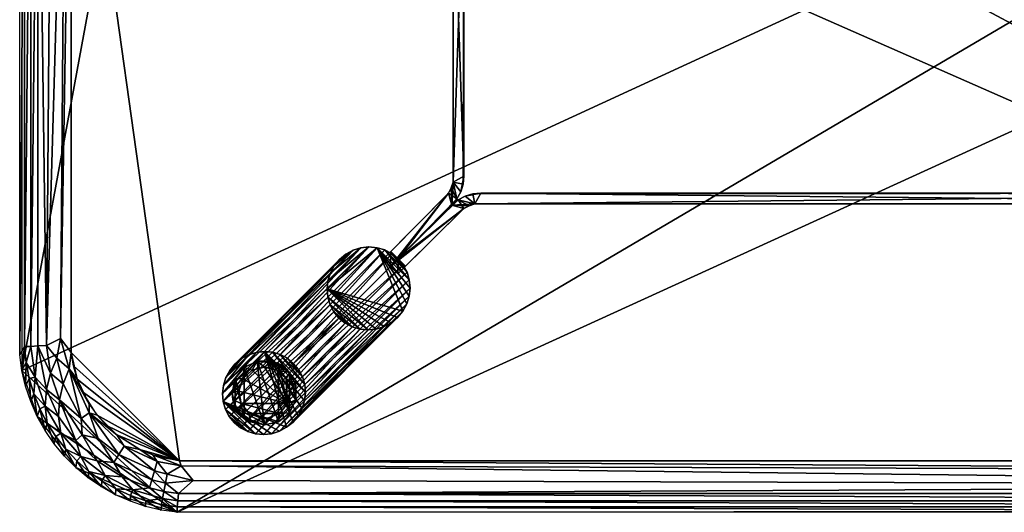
# Model space of a CAD drawing. Header units: inches. Extents: x 0 to 48, y -24 to 0.
# Tile 1 of 4: x 0 to 24, y -24 to -12. Entities that reach past the tile are written whole.
import ezdxf

# ---------------------------------------------------------------- set-up
doc = ezdxf.new("R2010")
doc.units = ezdxf.units.IN
for name, color, linetype in [('AFUTL-3-EDPL', 19, 'Continuous'), ('AFUTL-3-GDPL', 19, 'Continuous'), ('AFUTL-3-HWPT', 4, 'Continuous'), ('AFUTL-3-LGWD', 15, 'Continuous'), ('AFUTL-3-TPWD', 15, 'Continuous')]:
    doc.layers.add(name, color=color, linetype=linetype)

msp = doc.modelspace()

# ---------------------------------------------------------------- meshes
at = {"layer": 'AFUTL-3-EDPL'}
mesh = msp.add_polyface(dxfattribs=at)
corners = [(0.773, -4.23, 17.093), (0.65, -19.939, 17.168), (0.446, -4.05, 17.323), (0.747, -3.385, 17.168), (1.057, -3.131, 17.045), (0.906, -3.752, 17.045), (0.268, -19.957, 17.509), (0.268, -4.041, 17.509), (0.342, -2.884, 17.719), (0.375, -3.294, 17.509), (0.231, -3.26, 17.719), (1.127, -2.437, 17.168), (0.144, -3.067, 18), (0.12, -4.034, 17.719), (0, -20.16, 18), (0, -3.838, 18), (1.404, -3.24, 16.929), (1.254, -3.895, 16.929), (0.998, -19.768, 16.994), (1.118, -4.082, 16.958), (0.48, -3.691, 17.323), (0.683, -3.72, 17.168), (1.254, -20.104, 16.929), (0.12, -19.964, 17.719), (0.157, -3.644, 17.719), (0.65, -2.99, 17.323), (0.622, -2.581, 17.509), (0.054, -3.449, 18)]
mesh.append_faces([[corners[k] for k in face] for face in [(8, 9, 10), (10, 12, 8), (4, 16, 5), (22, 18, 17), (17, 19, 16), (3, 5, 21), (20, 21, 2), (24, 7, 13), (13, 15, 24), (10, 9, 24), (24, 27, 10)]], dxfattribs={"vtx0": -1, "vtx1": -1})
mesh.append_faces([[corners[k] for k in face] for face in [(4, 3, 11), (9, 20, 7), (24, 9, 7), (9, 25, 20), (25, 9, 26), (5, 16, 19), (0, 5, 19), (0, 21, 5), (2, 21, 0)]], dxfattribs={"vtx0": -1, "vtx1": -1, "vtx2": -1})
mesh.append_faces([[corners[k] for k in face] for face in [(3, 4, 5), (2, 6, 7), (13, 14, 15), (17, 18, 19), (20, 3, 21), (7, 23, 13), (24, 15, 27), (19, 1, 0), (11, 3, 25), (7, 20, 2), (10, 27, 12)]], dxfattribs={"vtx0": -1, "vtx2": -1})
mesh.append_faces([[corners[k] for k in face] for face in [(0, 1, 2), (25, 3, 20)]], dxfattribs={"vtx1": -1, "vtx2": -1})
mesh = msp.add_polyface(dxfattribs=at)
corners = [(1.118, -4.082, 16.958), (0.998, -19.768, 16.994), (0.65, -19.939, 17.168), (0.12, -4.034, 17.719), (0.12, -19.964, 17.719), (0, -20.16, 18), (1.057, -20.867, 17.045), (0.747, -20.613, 17.168), (0.906, -20.246, 17.045), (0.622, -21.417, 17.509), (0.342, -21.115, 17.719), (0.375, -20.704, 17.509), (0.97, -21.258, 17.168), (0.65, -21.008, 17.323), (0.446, -4.05, 17.323), (0.446, -19.948, 17.323), (0.268, -19.957, 17.509), (0.231, -20.739, 17.719), (1.202, -20.503, 16.958), (1.495, -21.717, 17.045), (0.157, -20.354, 17.719), (0.054, -20.549, 18), (1.254, -20.104, 16.929), (1.695, -21.362, 16.929), (1.692, -21.577, 16.958), (0.269, -21.303, 18), (0.144, -20.931, 18), (1.404, -20.758, 16.929), (0.268, -4.041, 17.509)]
mesh.append_faces([[corners[k] for k in face] for face in [(18, 22, 27)]], dxfattribs={"vtx0": -1})
mesh.append_faces([[corners[k] for k in face] for face in [(6, 18, 19), (14, 2, 15), (13, 15, 7), (10, 25, 17), (8, 2, 1), (17, 26, 20)]], dxfattribs={"vtx0": -1, "vtx1": -1})
mesh.append_faces([[corners[k] for k in face] for face in [(6, 7, 8), (9, 10, 11), (6, 8, 18), (11, 16, 15), (11, 20, 16), (1, 22, 18), (12, 7, 6), (18, 23, 24), (7, 2, 8), (7, 15, 2)]], dxfattribs={"vtx0": -1, "vtx1": -1, "vtx2": -1})
mesh.append_faces([[corners[k] for k in face] for face in [(12, 13, 7), (9, 11, 13), (18, 8, 1)]], dxfattribs={"vtx0": -1, "vtx2": -1})
mesh.append_faces([[corners[k] for k in face] for face in [(20, 21, 4), (27, 23, 18)]], dxfattribs={"vtx1": -1})
mesh.append_faces([[corners[k] for k in face] for face in [(0, 1, 2), (14, 15, 16), (10, 17, 11), (25, 26, 17), (13, 11, 15), (20, 4, 16), (28, 16, 4), (17, 20, 11)]], dxfattribs={"vtx1": -1, "vtx2": -1})
mesh.append_faces([[corners[k] for k in face] for face in [(3, 4, 5), (21, 5, 4), (26, 21, 20)]], dxfattribs={"vtx2": -1})
mesh = msp.add_polyface(dxfattribs=at)
corners = [(1.121, -22.464, 17.719), (1.091, -22.631, 18), (0.879, -22.156, 17.719), (1.493, -22.64, 17.509), (0.999, -22.07, 17.509), (1.367, -22.25, 17.323), (0.667, -21.826, 17.719), (0.618, -22.005, 18), (0.487, -21.478, 17.719), (1.671, -23.16, 18), (1.369, -22.909, 18), (1.391, -22.747, 17.719), (0.949, -21.663, 17.323), (0.65, -21.008, 17.323), (0.97, -21.258, 17.168), (1.495, -21.717, 17.045), (1.522, -22.116, 17.168), (0.622, -21.417, 17.509), (0.84, -22.329, 18), (1.057, -20.867, 17.045), (0.427, -21.663, 18), (1.202, -20.503, 16.958), (1.692, -21.577, 16.958), (1.889, -22.747, 17.323), (1.687, -23.004, 17.719), (1.913, -22.2, 17.045), (0.269, -21.303, 18), (0.342, -21.115, 17.719)]
mesh.append_faces([[corners[k] for k in face] for face in [(0, 1, 2), (6, 7, 8), (12, 13, 14), (5, 4, 12), (11, 3, 24), (8, 20, 27), (2, 18, 6), (11, 10, 0)]], dxfattribs={"vtx0": -1, "vtx1": -1})
mesh.append_faces([[corners[k] for k in face] for face in [(3, 4, 5), (14, 15, 16), (3, 0, 4), (21, 22, 15), (4, 6, 17), (5, 23, 3), (12, 17, 13), (4, 17, 12), (15, 25, 16)]], dxfattribs={"vtx0": -1, "vtx1": -1, "vtx2": -1})
mesh.append_faces([[corners[k] for k in face] for face in [(14, 16, 5)]], dxfattribs={"vtx0": -1, "vtx2": -1})
mesh.append_faces([[corners[k] for k in face] for face in [(9, 10, 11), (6, 8, 17), (1, 18, 2), (19, 15, 14), (7, 20, 8), (0, 2, 4), (5, 16, 23), (11, 24, 9), (10, 1, 0), (18, 7, 6), (20, 26, 27), (8, 27, 17), (2, 6, 4), (11, 0, 3)]], dxfattribs={"vtx1": -1, "vtx2": -1})
mesh.append_faces([[corners[k] for k in face] for face in [(5, 12, 14)]], dxfattribs={"vtx2": -1})
mesh = msp.add_polyface(dxfattribs=at)
corners = [(2.697, -23.731, 18), (2.702, -23.59, 17.719), (3.069, -23.856, 18), (1.522, -22.116, 17.168), (2.293, -22.785, 17.168), (1.889, -22.747, 17.323), (2.495, -23.137, 17.323), (3.164, -23.405, 17.323), (2.346, -23.427, 17.719), (1.695, -21.362, 16.929), (1.889, -21.636, 16.929), (1.692, -21.577, 16.958), (2.364, -22.111, 16.929), (2.546, -22.391, 16.958), (2.932, -22.468, 16.929), (2.006, -23.231, 17.719), (1.995, -23.382, 18), (1.687, -23.004, 17.719), (1.913, -22.2, 17.045), (2.337, -23.573, 18), (2.086, -23.107, 17.509), (2.757, -23.452, 17.509), (1.493, -22.64, 17.509), (2.415, -22.594, 17.045), (3.222, -23.209, 17.168), (3.354, -22.759, 16.958), (3.285, -22.992, 17.045), (1.495, -21.717, 17.045), (1.671, -23.16, 18), (3.072, -23.718, 17.719)]
mesh.append_faces([[corners[k] for k in face] for face in [(14, 13, 12)]], dxfattribs={"vtx0": -1})
mesh.append_faces([[corners[k] for k in face] for face in [(0, 1, 2), (15, 16, 17), (17, 20, 15), (4, 23, 24), (8, 21, 1), (23, 13, 26), (19, 8, 0), (28, 17, 16), (1, 21, 29), (8, 19, 15), (15, 20, 8)]], dxfattribs={"vtx0": -1, "vtx1": -1})
mesh.append_faces([[corners[k] for k in face] for face in [(18, 4, 3), (22, 20, 17), (14, 25, 13), (8, 20, 21), (5, 20, 22), (20, 6, 21), (20, 5, 6), (11, 13, 23), (27, 11, 18)]], dxfattribs={"vtx0": -1, "vtx1": -1, "vtx2": -1})
mesh.append_faces([[corners[k] for k in face] for face in [(3, 4, 5), (0, 8, 1), (15, 19, 16), (21, 6, 7), (11, 23, 18), (7, 4, 24)]], dxfattribs={"vtx0": -1, "vtx2": -1})
mesh.append_faces([[corners[k] for k in face] for face in [(6, 4, 7)]], dxfattribs={"vtx1": -1})
mesh.append_faces([[corners[k] for k in face] for face in [(9, 10, 11), (12, 13, 11), (18, 23, 4), (10, 12, 11)]], dxfattribs={"vtx1": -1, "vtx2": -1})
mesh.append_faces([[corners[k] for k in face] for face in [(5, 4, 6)]], dxfattribs={"vtx2": -1})
mesh = msp.add_polyface(dxfattribs=at)
corners = [(3.872, -23.541, 17.323), (44.145, -23.719, 17.509), (3.855, -23.719, 17.509), (3.936, -22.872, 16.958), (44.109, -23.338, 17.168), (4.232, -23.227, 17.093), (3.222, -23.209, 17.168), (2.415, -22.594, 17.045), (3.285, -22.992, 17.045), (3.515, -23.49, 17.323), (3.553, -23.289, 17.168), (3.596, -23.067, 17.045), (3.841, -23.866, 17.719), (44.16, -24, 18), (3.84, -24, 18), (3.451, -23.946, 18), (3.072, -23.718, 17.719), (3.453, -23.81, 17.719), (2.757, -23.452, 17.509), (3.164, -23.405, 17.323), (3.481, -23.665, 17.509), (3.354, -22.759, 16.958), (2.546, -22.391, 16.958), (44.159, -23.866, 17.719), (3.896, -22.746, 16.929), (3.242, -22.596, 16.929), (43.768, -23.002, 16.994), (3.069, -23.856, 18), (2.702, -23.59, 17.719), (2.932, -22.468, 16.929)]
mesh.append_faces([[corners[k] for k in face] for face in [(6, 8, 10), (20, 9, 2), (15, 17, 14), (9, 10, 0), (16, 20, 17), (24, 3, 25), (8, 21, 11), (27, 16, 15), (17, 20, 12), (19, 6, 9), (25, 21, 29)]], dxfattribs={"vtx0": -1, "vtx1": -1})
mesh.append_faces([[corners[k] for k in face] for face in [(5, 11, 3), (18, 19, 20), (11, 21, 3), (8, 22, 21), (16, 18, 20), (5, 10, 11), (0, 10, 5), (25, 3, 21)]], dxfattribs={"vtx0": -1, "vtx1": -1, "vtx2": -1})
mesh.append_faces([[corners[k] for k in face] for face in [(0, 1, 2), (3, 4, 5), (6, 7, 8), (2, 9, 0), (12, 13, 14), (15, 16, 17), (9, 6, 10), (12, 20, 2), (2, 23, 12), (24, 26, 3), (10, 8, 11), (14, 17, 12), (20, 19, 9), (27, 28, 16)]], dxfattribs={"vtx0": -1, "vtx2": -1})
mesh.append_faces([[corners[k] for k in face] for face in [(5, 4, 0)]], dxfattribs={"vtx1": -1, "vtx2": -1})
mesh = msp.add_polyface(dxfattribs=at)
corners = [(3.855, -23.719, 17.509), (44.145, -23.719, 17.509), (44.159, -23.866, 17.719), (3.872, -23.541, 17.323), (44.109, -23.338, 17.168), (44.128, -23.541, 17.323), (45.303, -23.731, 18), (44.931, -23.856, 18), (44.928, -23.718, 17.719), (44.104, -22.746, 16.929), (43.768, -23.002, 16.994), (3.896, -22.746, 16.929), (45.308, -22.754, 17.045), (44.404, -23.067, 17.045), (44.927, -22.662, 16.958), (44.547, -23.81, 17.719), (44.836, -23.405, 17.323), (45.243, -23.452, 17.509), (44.519, -23.665, 17.509), (44.549, -23.946, 18), (3.936, -22.872, 16.958), (45.411, -22.955, 17.168), (44.778, -23.209, 17.168), (45.298, -23.59, 17.719), (45.505, -23.137, 17.323), (44.16, -24, 18), (3.841, -23.866, 17.719), (45.068, -22.468, 16.929), (45.454, -22.391, 16.958), (44.758, -22.596, 16.929)]
mesh.append_faces([[corners[k] for k in face] for face in [(3, 4, 5), (9, 10, 11), (15, 19, 2), (23, 6, 8), (13, 4, 10), (18, 15, 1), (8, 7, 15)]], dxfattribs={"vtx0": -1, "vtx1": -1})
mesh.append_faces([[corners[k] for k in face] for face in [(12, 13, 14), (16, 5, 4), (17, 18, 16), (14, 13, 9), (12, 21, 13), (24, 16, 22), (17, 8, 18), (22, 4, 13), (22, 16, 4), (16, 18, 5), (14, 27, 28)]], dxfattribs={"vtx0": -1, "vtx1": -1, "vtx2": -1})
mesh.append_faces([[corners[k] for k in face] for face in [(9, 13, 10), (14, 29, 27)]], dxfattribs={"vtx0": -1, "vtx2": -1})
mesh.append_faces([[corners[k] for k in face] for face in [(0, 1, 2), (6, 7, 8), (15, 2, 1), (20, 10, 4), (21, 22, 13), (23, 8, 17), (19, 25, 2), (26, 2, 25), (3, 5, 1), (7, 19, 15), (18, 1, 5), (8, 15, 18), (9, 29, 14)]], dxfattribs={"vtx1": -1, "vtx2": -1})
at = {"layer": 'AFUTL-3-GDPL'}
mesh = msp.add_polyface(dxfattribs=at)
corners = [(5.399, -21.352, 0.531), (5.473, -20.47), (6.53, -21.352, 0.531), (6.58, -20.595), (6.306, -21.795), (5.473, -21.701), (5.436, -20.751, 0.531), (6.732, -21.261), (5.964, -20.461, 0.531), (5.177, -21.086), (5.886, -21.706, 0.531), (6.306, -20.376), (6.492, -20.751, 0.531), (5.255, -20.744, 0.177), (5.964, -21.873), (5.789, -20.318), (6.732, -21.261, 0.177), (6.732, -20.911, 0.177), (5.622, -21.795, 0.177), (5.196, -21.261, 0.177), (6.139, -20.318, 0.177), (6.306, -21.795, 0.177), (5.473, -20.47, 0.177), (5.349, -21.577, 0.177), (6.58, -21.577, 0.177), (6.58, -20.595, 0.177), (5.964, -21.873, 0.177), (6.331, -21.592, 0.531), (5.597, -21.592, 0.531), (6.265, -20.538, 0.531), (5.789, -20.318, 0.177), (6.58, -21.577), (5.255, -21.428), (5.255, -20.744), (6.732, -20.911), (5.663, -20.538, 0.531), (6.588, -21.047, 0.531), (5.34, -21.047, 0.531), (6.042, -21.706, 0.531), (5.177, -21.086, 0.177)]
mesh.append_faces([[corners[k] for k in face] for face in [(12, 25, 29), (38, 21, 27), (10, 18, 26), (8, 20, 30), (36, 16, 17), (27, 21, 24), (35, 30, 22), (0, 19, 23), (28, 18, 10), (36, 17, 12), (35, 22, 6), (38, 26, 21), (12, 17, 25), (28, 23, 18), (14, 18, 5), (32, 23, 19), (15, 20, 11), (6, 22, 13), (5, 18, 23), (5, 23, 32), (2, 24, 16), (11, 25, 3), (14, 26, 18), (27, 24, 2), (0, 23, 28), (29, 20, 8), (15, 30, 20), (32, 19, 9), (8, 30, 35), (2, 16, 36), (10, 26, 38), (9, 19, 39)]])
mesh.append_faces([[corners[k] for k in face] for face in [(37, 13, 39), (9, 13, 33), (7, 24, 31), (3, 17, 34), (4, 26, 14), (1, 30, 15), (31, 21, 4), (33, 32, 9), (33, 22, 1), (34, 16, 7), (7, 3, 34), (37, 19, 0), (38, 28, 10)]], dxfattribs={"vtx0": -1})
mesh.append_faces([[corners[k] for k in face] for face in [(11, 4, 15), (31, 3, 7), (27, 28, 38), (15, 14, 1), (2, 0, 27), (4, 11, 31), (1, 5, 33)]], dxfattribs={"vtx0": -1, "vtx1": -1})
mesh.append_faces([[corners[k] for k in face] for face in [(1, 14, 5), (33, 5, 32), (31, 11, 3), (15, 4, 14), (27, 0, 28), (2, 8, 35), (2, 37, 0)]], dxfattribs={"vtx0": -1, "vtx2": -1})
mesh.append_faces([[corners[k] for k in face] for face in [(29, 25, 20), (6, 13, 37), (11, 20, 25), (36, 12, 2)]], dxfattribs={"vtx1": -1})
mesh.append_faces([[corners[k] for k in face] for face in [(6, 37, 2), (35, 6, 2), (12, 29, 2), (29, 8, 2)]], dxfattribs={"vtx1": -1, "vtx2": -1})
mesh.append_faces([[corners[k] for k in face] for face in [(1, 22, 30), (34, 17, 16), (9, 39, 13), (31, 24, 21), (4, 21, 26), (33, 13, 22), (7, 16, 24), (3, 25, 17), (37, 39, 19)]], dxfattribs={"vtx2": -1})
at = {"layer": 'AFUTL-3-HWPT'}
mesh = msp.add_polyface(dxfattribs=at)
corners = [(9.049, -6.353, 16.929), (10.808, -7.996, 15.679), (10.659, -16.364, 15.679), (9.226, -17.824, 16.929), (10.808, -7.996, 16.929), (10.808, -16.004, 16.929), (8.861, -6.165, 15.679), (9.038, -18.012, 15.679), (10.451, -16.225, 15.679), (10.563, -8.045, 16.929), (10.451, -7.775, 15.679), (10.451, -16.225, 16.929), (9.226, -6.176, 16.929), (9.049, -17.647, 16.929), (10.659, -7.636, 15.679), (10.808, -16.004, 15.679), (10.659, -16.364, 16.929), (10.659, -7.636, 16.929), (9.038, -5.988, 15.679), (8.861, -17.835, 15.679), (10.563, -15.955, 15.679), (10.451, -7.775, 16.929), (10.563, -8.045, 15.679), (10.563, -15.955, 16.929), (10.751, -7.809, 15.679), (10.751, -7.809, 16.929), (10.751, -16.191, 15.679), (10.751, -16.191, 16.929), (10.52, -7.905, 16.929), (10.52, -16.095, 15.679), (10.52, -7.905, 15.679), (10.52, -16.095, 16.929), (10.534, -7.484, 15.679), (10.534, -16.516, 15.679), (10.827, -8.192, 15.679), (10.827, -15.808, 16.929)]
mesh.append_faces([[corners[k] for k in face] for face in [(9, 20, 23), (0, 10, 21), (8, 13, 11), (21, 12, 0), (12, 6, 0), (3, 11, 13), (25, 1, 24), (27, 2, 26), (18, 10, 6), (8, 7, 19), (7, 13, 19), (21, 30, 28), (23, 29, 31), (17, 24, 14), (5, 26, 15), (28, 22, 9), (31, 8, 11), (16, 33, 2), (4, 34, 1), (35, 27, 5)]], dxfattribs={"vtx0": -1})
mesh.append_faces([[corners[k] for k in face] for face in [(35, 34, 4), (3, 33, 16), (15, 20, 34), (32, 10, 18), (23, 35, 9), (16, 11, 3), (2, 20, 26), (28, 17, 21), (24, 22, 14), (26, 20, 15), (9, 17, 28), (14, 22, 32), (33, 20, 2)]], dxfattribs={"vtx0": -1, "vtx1": -1})
mesh.append_faces([[corners[k] for k in face] for face in [(34, 22, 24), (23, 27, 35)]], dxfattribs={"vtx0": -1, "vtx1": -1, "vtx2": -1})
mesh.append_faces([[corners[k] for k in face] for face in [(32, 12, 17), (8, 33, 7), (9, 35, 4), (21, 17, 12), (34, 20, 22), (32, 22, 30), (16, 23, 31), (9, 4, 25), (23, 16, 27), (33, 29, 20), (32, 30, 10), (16, 31, 11)]], dxfattribs={"vtx0": -1, "vtx2": -1})
mesh.append_faces([[corners[k] for k in face] for face in [(22, 20, 9), (18, 12, 32), (6, 10, 0), (7, 33, 3), (19, 13, 8), (3, 13, 7), (27, 26, 5), (25, 24, 17), (18, 6, 12), (4, 1, 25), (16, 2, 27), (5, 15, 35)]], dxfattribs={"vtx1": -1})
mesh.append_faces([[corners[k] for k in face] for face in [(15, 34, 35), (25, 17, 9), (8, 29, 33)]], dxfattribs={"vtx1": -1, "vtx2": -1})
mesh.append_faces([[corners[k] for k in face] for face in [(31, 29, 8), (28, 30, 22), (23, 20, 29), (21, 10, 30), (17, 14, 32), (24, 1, 34)]], dxfattribs={"vtx2": -1})
mesh = msp.add_polyface(dxfattribs=at)
corners = [(9.403, -18.001, 16.929), (11.046, -16.242, 15.679), (37.314, -16.391, 15.679), (38.774, -17.824, 16.929), (11.046, -16.242, 16.929), (36.954, -16.242, 16.929), (9.215, -18.189, 15.679), (38.962, -18.012, 15.679), (37.175, -16.599, 15.679), (11.095, -16.487, 16.929), (10.825, -16.599, 15.679), (37.175, -16.599, 16.929), (9.226, -17.824, 16.929), (38.597, -18.001, 16.929), (10.686, -16.391, 15.679), (36.954, -16.242, 15.679), (37.314, -16.391, 16.929), (10.686, -16.391, 16.929), (9.038, -18.012, 15.679), (38.785, -18.189, 15.679), (36.905, -16.487, 15.679), (10.825, -16.599, 16.929), (11.095, -16.487, 15.679), (36.905, -16.487, 16.929), (10.859, -16.299, 15.679), (10.859, -16.299, 16.929), (37.141, -16.299, 15.679), (37.141, -16.299, 16.929), (10.955, -16.53, 16.929), (37.045, -16.53, 15.679), (10.955, -16.53, 15.679), (37.045, -16.53, 16.929), (10.534, -16.516, 15.679), (37.466, -16.516, 15.679), (11.242, -16.223, 15.679), (36.758, -16.223, 16.929)]
mesh.append_faces([[corners[k] for k in face] for face in [(9, 20, 23), (0, 10, 21), (8, 13, 11), (21, 12, 0), (12, 6, 0), (3, 11, 13), (25, 1, 24), (27, 2, 26), (18, 10, 6), (8, 7, 19), (7, 13, 19), (21, 30, 28), (23, 29, 31), (17, 24, 14), (5, 26, 15), (28, 22, 9), (31, 8, 11), (16, 33, 2), (4, 34, 1), (35, 27, 5)]], dxfattribs={"vtx0": -1})
mesh.append_faces([[corners[k] for k in face] for face in [(35, 34, 4), (3, 33, 16), (15, 20, 34), (32, 10, 18), (23, 35, 9), (16, 11, 3), (2, 20, 26), (28, 17, 21), (24, 22, 14), (26, 20, 15), (9, 17, 28), (14, 22, 32), (33, 20, 2)]], dxfattribs={"vtx0": -1, "vtx1": -1})
mesh.append_faces([[corners[k] for k in face] for face in [(34, 22, 24), (23, 27, 35)]], dxfattribs={"vtx0": -1, "vtx1": -1, "vtx2": -1})
mesh.append_faces([[corners[k] for k in face] for face in [(32, 12, 17), (8, 33, 7), (9, 35, 4), (21, 17, 12), (34, 20, 22), (32, 22, 30), (16, 23, 31), (9, 4, 25), (23, 16, 27), (33, 29, 20), (32, 30, 10), (16, 31, 11)]], dxfattribs={"vtx0": -1, "vtx2": -1})
mesh.append_faces([[corners[k] for k in face] for face in [(22, 20, 9), (18, 12, 32), (6, 10, 0), (7, 33, 3), (19, 13, 8), (3, 13, 7), (27, 26, 5), (25, 24, 17), (18, 6, 12), (4, 1, 25), (16, 2, 27), (5, 15, 35)]], dxfattribs={"vtx1": -1})
mesh.append_faces([[corners[k] for k in face] for face in [(15, 34, 35), (25, 17, 9), (8, 29, 33)]], dxfattribs={"vtx1": -1, "vtx2": -1})
mesh.append_faces([[corners[k] for k in face] for face in [(31, 29, 8), (28, 30, 22), (23, 20, 29), (21, 10, 30), (17, 14, 32), (24, 1, 34)]], dxfattribs={"vtx2": -1})
at = {"layer": 'AFUTL-3-LGWD'}
mesh = msp.add_polyface(dxfattribs=at)
corners = [(7.796, -17.84, 16.929), (7.951, -17.712, 16.929), (8.127, -17.617, 16.929), (8.317, -17.557, 16.929), (8.514, -17.536, 16.929), (8.711, -17.553, 16.929), (8.9, -17.608, 16.929), (9.074, -17.7, 16.929), (9.226, -17.824, 16.929), (9.35, -17.976, 16.929), (9.442, -18.15, 16.929), (9.497, -18.339, 16.929), (9.514, -18.536, 16.929), (9.493, -18.733, 16.929), (9.433, -18.923, 16.929), (9.338, -19.099, 16.929), (9.21, -19.254, 16.929), (9.056, -19.381, 16.929), (8.88, -19.477, 16.929), (8.689, -19.536, 16.929), (8.492, -19.558, 16.929), (8.295, -19.541, 16.929), (8.106, -19.485, 16.929), (7.932, -19.394, 16.929), (7.78, -19.27, 16.929), (7.656, -19.118, 16.929), (7.565, -18.944, 16.929), (7.509, -18.755, 16.929), (7.492, -18.558, 16.929), (7.514, -18.361, 16.929), (7.573, -18.17, 16.929), (7.669, -17.994, 16.929), (5.247, -20.388, 0.03), (5.12, -20.543, 0.03), (5.025, -20.719, 0.03), (4.965, -20.909, 0.03), (4.943, -21.107, 0.03), (4.961, -21.304, 0.03), (5.016, -21.493, 0.03), (5.107, -21.667, 0.03), (5.232, -21.818, 0.03), (5.383, -21.943, 0.03), (5.557, -22.034, 0.03), (5.746, -22.089, 0.03), (5.943, -22.107, 0.03), (6.141, -22.085, 0.03), (6.331, -22.025, 0.03), (6.507, -21.93, 0.03), (6.662, -21.803, 0.03), (6.789, -21.648, 0.03), (6.884, -21.472, 0.03), (6.944, -21.282, 0.03), (6.966, -21.084, 0.03), (6.948, -20.887, 0.03), (6.893, -20.698, 0.03), (6.801, -20.525, 0.03), (6.677, -20.373, 0.03), (6.525, -20.249, 0.03), (6.352, -20.157, 0.03), (6.163, -20.102, 0.03), (5.966, -20.084, 0.03), (5.768, -20.106, 0.03), (5.578, -20.166, 0.03), (5.402, -20.261, 0.03)]
mesh.append_faces([[corners[k] for k in face] for face in [(0, 63, 32), (30, 33, 34), (28, 35, 36), (26, 37, 38), (24, 39, 40), (62, 1, 2), (60, 3, 4), (58, 5, 6), (56, 7, 8), (55, 10, 54), (53, 12, 52), (51, 14, 50), (49, 16, 48), (47, 18, 46), (45, 20, 44), (43, 22, 42), (23, 25, 24), (7, 9, 8), (55, 57, 56), (39, 41, 40)]], dxfattribs={"vtx0": -1})
mesh.append_faces([[corners[k] for k in face] for face in [(1, 63, 0), (31, 33, 30), (29, 35, 28), (27, 37, 26), (25, 39, 24), (63, 1, 62), (61, 3, 60), (59, 5, 58), (57, 7, 56), (56, 9, 55), (54, 11, 53), (52, 13, 51), (50, 15, 49), (48, 17, 47), (46, 19, 45), (44, 21, 43), (42, 23, 41), (1, 31, 2), (2, 30, 3), (3, 29, 4), (4, 28, 5), (27, 20, 28), (20, 27, 21), (21, 26, 22), (22, 25, 23), (5, 11, 6), (6, 10, 7), (33, 63, 34), (34, 62, 35), (35, 61, 36), (36, 60, 37), (59, 52, 60), (52, 59, 53), (53, 58, 54), (54, 57, 55), (37, 43, 38), (38, 42, 39)]], dxfattribs={"vtx0": -1, "vtx1": -1})
mesh.append_faces([[corners[k] for k in face] for face in [(5, 28, 15), (37, 60, 47)]], dxfattribs={"vtx0": -1, "vtx1": -1, "vtx2": -1})
mesh.append_faces([[corners[k] for k in face] for face in [(31, 32, 33), (29, 34, 35), (27, 36, 37), (25, 38, 39), (61, 2, 3), (59, 4, 5), (57, 6, 7), (55, 9, 10), (53, 11, 12), (51, 13, 14), (49, 15, 16), (47, 17, 18), (45, 19, 20), (43, 21, 22), (41, 23, 24), (2, 31, 30), (3, 30, 29), (4, 29, 28), (5, 15, 14), (28, 20, 19), (28, 19, 18), (21, 27, 26), (22, 26, 25), (28, 17, 16), (28, 16, 15), (5, 13, 12), (5, 12, 11), (6, 11, 10), (7, 10, 9), (34, 63, 62), (35, 62, 61), (36, 61, 60), (37, 47, 46), (60, 52, 51), (60, 51, 50), (53, 59, 58), (54, 58, 57), (60, 49, 48), (60, 48, 47), (37, 45, 44), (37, 44, 43), (38, 43, 42), (39, 42, 41)]], dxfattribs={"vtx0": -1, "vtx2": -1})
mesh.append_faces([[corners[k] for k in face] for face in [(0, 32, 31), (30, 34, 29), (28, 36, 27), (26, 38, 25), (62, 2, 61), (60, 4, 59), (58, 6, 57), (0, 31, 1), (32, 63, 33)]], dxfattribs={"vtx1": -1})
mesh.append_faces([[corners[k] for k in face] for face in [(18, 17, 28), (14, 13, 5), (50, 49, 60), (46, 45, 37)]], dxfattribs={"vtx1": -1, "vtx2": -1})
mesh.append_faces([[corners[k] for k in face] for face in [(24, 40, 41), (56, 8, 9), (54, 10, 11), (52, 12, 13), (50, 14, 15), (48, 16, 17), (46, 18, 19), (44, 20, 21), (42, 22, 23)]], dxfattribs={"vtx2": -1})
at = {"layer": 'AFUTL-3-TPWD'}
mesh = msp.add_polyface(dxfattribs=at)
corners = [(3.84, 0.002, 18), (3.84, -24, 18), (48, -20.16, 18), (3.896, -22.746, 16.929), (3.896, -1.253, 16.929), (46.746, -20.104, 16.929), (44.549, -0.052, 18), (44.549, -23.946, 18), (46.746, -3.895, 16.929), (0.054, -3.449, 18), (0.054, -20.549, 18), (48, -3.838, 18), (45.887, -2.111, 16.929), (2.113, -2.111, 16.929), (45.887, -21.887, 16.929), (2.113, -21.887, 16.929), (44.104, -1.253, 16.929), (1.254, -3.895, 16.929), (44.104, -22.746, 16.929), (1.254, -20.104, 16.929), (47.573, -2.336, 18), (2.337, -0.426, 18), (47.573, -21.663, 18), (2.337, -23.573, 18), (46.468, -21.068, 16.929), (45.068, -1.531, 16.929), (2.932, -22.468, 16.929), (1.532, -2.93, 16.929), (46.468, -2.93, 16.929), (1.532, -21.068, 16.929), (2.932, -1.531, 16.929), (45.068, -22.468, 16.929), (0.427, -21.663, 18), (45.663, -23.573, 18), (45.663, -0.426, 18), (0.427, -2.336, 18), (46.631, -1.089, 18), (1.369, -22.909, 18), (1.091, -1.367, 18), (46.909, -22.631, 18), (1.311, -20.435, 16.929), (3.565, -1.309, 16.929), (44.435, -22.689, 16.929), (46.689, -3.563, 16.929), (3.565, -22.689, 16.929), (1.311, -3.563, 16.929), (44.435, -1.309, 16.929), (46.689, -20.435, 16.929), (1.404, -20.758, 16.929), (3.242, -1.402, 16.929), (44.758, -22.596, 16.929), (46.596, -3.24, 16.929), (1.404, -3.24, 16.929), (44.758, -1.402, 16.929), (46.596, -20.758, 16.929), (3.242, -22.596, 16.929), (46.111, -21.636, 16.929), (1.889, -2.362, 16.929), (2.364, -22.111, 16.929), (45.636, -1.887, 16.929), (45.636, -22.111, 16.929), (1.889, -21.636, 16.929), (46.111, -2.362, 16.929), (2.364, -1.887, 16.929), (45.362, -1.693, 16.929), (46.305, -21.362, 16.929)]
mesh.append_faces([[corners[k] for k in face] for face in [(38, 0, 21), (1, 37, 23), (2, 39, 22), (4, 49, 41), (55, 3, 44)]], dxfattribs={"vtx0": -1})
mesh.append_faces([[corners[k] for k in face] for face in [(10, 0, 9), (11, 7, 2), (5, 16, 8), (17, 3, 19), (48, 3, 29), (58, 3, 26), (29, 3, 61), (9, 0, 35), (35, 0, 38), (19, 3, 40), (26, 3, 55), (40, 3, 48), (15, 3, 58), (61, 3, 15)]], dxfattribs={"vtx0": -1, "vtx1": -1})
mesh.append_faces([[corners[k] for k in face] for face in [(11, 6, 1), (1, 6, 10), (4, 18, 17), (5, 18, 4)]], dxfattribs={"vtx0": -1, "vtx1": -1, "vtx2": -1})
mesh.append_faces([[corners[k] for k in face] for face in [(17, 18, 3), (10, 6, 0), (11, 1, 7), (5, 4, 16), (8, 53, 25), (2, 33, 39), (8, 25, 64), (4, 27, 57), (8, 62, 28), (5, 60, 31), (1, 10, 32), (2, 7, 33), (11, 34, 6), (4, 30, 49), (5, 42, 18), (8, 28, 51), (4, 17, 45), (8, 16, 46), (5, 54, 24), (5, 50, 42), (4, 45, 52), (5, 56, 14), (8, 59, 12), (8, 12, 62), (4, 13, 63), (5, 65, 56)]], dxfattribs={"vtx0": -1, "vtx2": -1})
mesh.append_faces([[corners[k] for k in face] for face in [(52, 27, 4), (31, 50, 5), (32, 37, 1), (24, 65, 5), (63, 30, 4), (36, 34, 11), (46, 53, 8), (57, 13, 4), (14, 60, 5), (64, 59, 8)]], dxfattribs={"vtx1": -1, "vtx2": -1})
mesh.append_faces([[corners[k] for k in face] for face in [(11, 20, 36), (51, 43, 8), (5, 47, 54)]], dxfattribs={"vtx2": -1})

doc.saveas('drawing.dxf')
